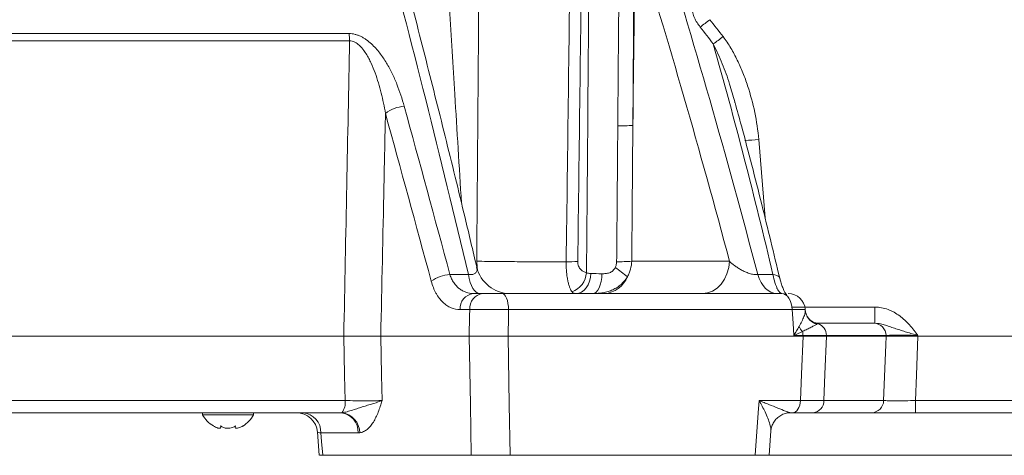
# Model space of a CAD drawing. Header units: millimetres. Extents: x 0 to 8410, y 0 to 5940.
# Tile 56 of 256: x 2147 to 2378, y 2238 to 2340. Entities that reach past the tile are written whole.
import ezdxf

# ---------------------------------------------------------------- set-up
doc = ezdxf.new("R2010")
doc.units = ezdxf.units.MM
doc.header["$LTSCALE"] = 10
doc.styles.add('SLDTEXTSTYLE0', font='TXT', dxfattribs={"width": 0.605})
doc.dimstyles.new('SLDDIMSTYLE0', dxfattribs={"dimtxt": 50, "dimasz": 50, "dimexe": 0, "dimexo": 0.0625, "dimgap": 12.5, "dimtad": 1, "dimtoh": 1, "dimdec": 1, "dimrnd": 1e-09, "dimzin": 12, "dimdsep": 46, "dimtxsty": 'SLDTEXTSTYLE0', "dimsah": 1, "dimcen": 0.09, "dimadec": 0, "dimazin": 0, "dimtfac": 1, "dimtofl": 0, "dimtmove": 0, "dimatfit": 3, "dimfxl": 1, "dimfrac": 2, "dimtolj": 1, "dimtzin": 12, "dimarcsym": 0})

# ---------------------------------------------------------------- blocks, each defined once
blk = doc.blocks.new('SW_SYMBOL_HOLE_DEPTH')
at = {"color": 0, "linetype": 'Continuous', "lineweight": 0}
for p, q in [((0, 8750), (8000, 8750)), ((4000, 8750), (4000, 750)), ((1000, 5550), (4000, 750)), ((7000, 5550), (4000, 750))]:
    blk.add_line(p, q, dxfattribs=at)
blk = doc.blocks.new('*D33')
at = {"color": 7, "linetype": 'Continuous', "lineweight": 0}
for p, q in [((2668.16, 2427.57), (2668.16, 2980.23)), ((2439.71, 2427.57), (2683.16, 2427.57)), ((2668.16, 2237.57), (2668.16, 2427.57)), ((2322.6, 2237.57), (2683.16, 2237.57))]:
    blk.add_line(p, q, dxfattribs=at)
for points in [[(2668.16, 2427.57), (2660.66, 2377.57), (2675.66, 2377.57)], [(2668.16, 2237.57), (2675.66, 2287.57), (2660.66, 2287.57)]]:
    blk.add_solid(points, dxfattribs=at)
at = {"color": 7, "linetype": 'Continuous', "lineweight": 0, "xscale": 0.0064453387, "yscale": 0.0064453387, "zscale": 0.0064453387, "rotation": 90}
blk.add_blockref('SW_SYMBOL_HOLE_DEPTH', (2660.93, 2796.09), dxfattribs=at)
at = {"color": 7, "linetype": 'Continuous', "lineweight": 0, "char_height": 50, "attachment_point": 1, "rotation": 90, "style": 'SLDTEXTSTYLE0'}
for s, insert in [('16)', (2603.57, 2865.15)), (' (4x M8', (2603.57, 2567.06)), ('190', (2603.71, 2452.49))]:
    blk.add_mtext(s, dxfattribs=dict(at, insert=insert))

msp = doc.modelspace()

# ---------------------------------------------------------------- linework, layer by layer
at = {"color": 8, "linetype": 'Continuous', "lineweight": 0}
for p, q in [((1941.674827, 2336.638171), (2223.886146, 2336.638171)), ((2224.025919, 2334.921676), (1941.209449, 2334.921676)), ((2320.146977, 2311.725433), (2321.624978, 2293.347746)), ((2290.302901, 2283.15607), (2313.258632, 2283.15607)), ((2247.591695, 2280.02502), (2251.927464, 2280.02502)), ((2319.899126, 2280.02502), (2323.487012, 2280.02502)), ((2252.238637, 2271.784104), (2249.98319, 2271.784104)), ((2328.006237, 2271.784104), (2261.371529, 2271.784104)), ((2327.960967, 2272.365417), (2347.454755, 2272.365417)), ((2347.454755, 2268.574759), (2347.454755, 2272.365417)), ((2330.538942, 2265.731766), (2328.389405, 2265.731766)), ((2330.54526, 2265.57476), (2330.538942, 2265.731766)), ((2336.024358, 2265.731766), (2336.030437, 2265.57476)), ((2350.050567, 2265.731766), (2336.024358, 2265.731766)), ((2350.056394, 2265.57476), (2350.050567, 2265.731766)), ((2357.545077, 2265.731766), (2357.550799, 2265.57476)), ((1939.016609, 2250.417752), (2222.958154, 2250.417752)), ((2320.205538, 2250.417752), (2329.934879, 2250.417752)), ((2335.444673, 2250.417752), (2349.492221, 2250.417752)), ((2356.996326, 2250.417752), (2356.996326, 2247.574759)), ((2356.996326, 2250.417752), (2400.552257, 2250.417752)), ((2226.041666, 2242.836439), (2217.280148, 2242.836439))]:
    msp.add_line(p, q, dxfattribs=at)
at = {"color": 7, "linetype": 'Continuous', "lineweight": 0}
for p, q in [((2314.554854, 2320.379387), (2314.495473, 2320.588376)), ((2253.074622, 2275.574758), (2255.312039, 2275.574758)), ((2259.878485, 2275.574758), (2325.544133, 2275.574758)), ((2331.076308, 2271.615866), (2331.063299, 2271.825119)), ((2334.240301, 2268.574759), (2347.240119, 2268.574759)), ((1938.405691, 2265.57476), (2222.658819, 2265.57476)), ((2231.337837, 2265.57476), (2252.142421, 2265.57476)), ((2261.26626, 2265.57476), (2330.54526, 2265.57476)), ((2350.056394, 2265.57476), (2336.030437, 2265.57476)), ((2357.550799, 2265.57476), (2439.705356, 2265.57476)), ((2221.931009, 2247.574759), (1941.863267, 2247.574759)), ((2189.478391, 2247.574759), (2189.478391, 2247.074759)), ((2189.478391, 2247.074759), (2195.47839, 2247.074759)), ((2195.47839, 2247.074759), (2201.478391, 2247.074759)), ((2201.478391, 2247.074759), (2201.478391, 2247.574759)), ((2328.064083, 2247.574759), (2327.640681, 2247.574759)), ((2346.678181, 2247.574759), (2332.912697, 2247.574759)), ((2394.904031, 2247.574759), (2356.996326, 2247.574759)), ((2193.72839, 2244.482078), (2193.776245, 2244.196069)), ((2193.807224, 2244.196069), (2193.807224, 2244.425737)), ((2197.149555, 2244.43851), (2197.149555, 2244.18921)), ((2216.470058, 2242.971288), (2216.909933, 2237.569965)), ((2322.585924, 2237.568276), (2322.98155, 2243.303274)), ((2217.709872, 2237.574759), (2252.576022, 2237.574759)), ((2261.74084, 2237.574759), (2319.305001, 2237.574759))]:
    msp.add_line(p, q, dxfattribs=at)
at = {"color": 8, "linetype": 'Continuous', "lineweight": 0, "flags": 128}
for points in [[(2253.882489, 2283.15607), (2253.995358, 2281.656324), (2254.057093, 2281.217705)], [(2313.258632, 2283.15607), (2313.082932, 2281.656324), (2312.686904, 2280.225481), (2312.084778, 2278.914939), (2311.29819, 2277.771763), (2310.355379, 2276.837021), (2309.290214, 2276.144284), (2308.140947, 2275.718431), (2306.948869, 2275.574758)], [(2251.927464, 2280.02502), (2252.130418, 2279.066707), (2252.379461, 2278.195206), (2252.669795, 2277.4273), (2252.995833, 2276.777777), (2253.351292, 2276.259146), (2253.729327, 2275.88139), (2254.122666, 2275.65179), (2254.523723, 2275.574758)], [(2280.687957, 2280.27625), (2280.58838, 2279.344428), (2280.370264, 2278.456367), (2280.041373, 2277.643661), (2279.613404, 2276.935215), (2279.101579, 2276.356231), (2278.524107, 2275.927301), (2277.901522, 2275.663684), (2277.255981, 2275.574758)], [(2283.319949, 2280.220583), (2283.254883, 2279.297176), (2283.117956, 2278.418544), (2282.913974, 2277.615487), (2282.650075, 2276.916149), (2282.335519, 2276.34504), (2281.981333, 2275.922175), (2281.599923, 2275.662381), (2281.204655, 2275.574758)], [(2319.899126, 2280.02502), (2320.250063, 2279.066707), (2320.680692, 2278.195206), (2321.182712, 2277.4273), (2321.746482, 2276.777777), (2322.36111, 2276.259146), (2323.014795, 2275.88139), (2323.694913, 2275.65179), (2324.388399, 2275.574758)], [(2325.081556, 2279.184874), (2325.057908, 2279.258154), (2324.916958, 2279.482234), (2324.682413, 2279.675353), (2324.360191, 2279.832657), (2323.958351, 2279.950197), (2323.487012, 2280.02502)], [(2261.371529, 2271.784104), (2261.329955, 2272.533979), (2261.236242, 2273.249398), (2261.093764, 2273.904669), (2260.907641, 2274.476256), (2260.684549, 2274.943627), (2260.432503, 2275.289997), (2260.160557, 2275.502923), (2259.878485, 2275.574758)], [(2252.142421, 2265.57476), (2252.216621, 2270.362805), (2252.238637, 2271.784104)], [(2261.371529, 2271.784104), (2261.347434, 2270.362805), (2261.26626, 2265.57476)], [(2328.389405, 2265.731766), (2328.209444, 2268.574759), (2328.006237, 2271.784104)], [(2222.958154, 2250.417752), (2222.840889, 2256.357228), (2222.658819, 2265.57476)], [(2231.337837, 2265.57476), (2231.533921, 2256.357228), (2231.660238, 2250.417752)], [(2252.576022, 2237.574759), (2252.390853, 2249.537747), (2252.142421, 2265.57476)], [(2261.26626, 2265.57476), (2261.538117, 2249.537747), (2261.74084, 2237.574759)], [(2329.934879, 2250.417752), (2330.18419, 2256.607731), (2330.54526, 2265.57476)], [(2336.030437, 2265.57476), (2335.683896, 2256.607731), (2335.444673, 2250.417752)], [(2349.492221, 2250.417752), (2349.980904, 2263.543222), (2350.056394, 2265.57476)], [(2357.550799, 2265.57476), (2357.213958, 2256.360208), (2356.996326, 2250.417752)], [(2319.305001, 2237.574759), (2320.00625, 2247.574759), (2320.205538, 2250.417752)], [(2329.934879, 2250.417752), (2329.882784, 2249.855345), (2329.765363, 2249.31878), (2329.586847, 2248.827326), (2329.353614, 2248.398636), (2329.074084, 2248.048108), (2328.758268, 2247.788331), (2328.417523, 2247.628636), (2328.064083, 2247.574759)], [(2217.280148, 2242.836439), (2217.447797, 2240.783817), (2217.709872, 2237.574759)]]:
    msp.add_lwpolyline(points, dxfattribs=at)
at = {"color": 7, "linetype": 'Continuous', "lineweight": 0, "flags": 128}
for points in [[(2328.006237, 2271.784104), (2327.937676, 2272.533979), (2327.783136, 2273.249398), (2327.54819, 2273.904669), (2327.241256, 2274.476256), (2326.873376, 2274.943627), (2326.457738, 2275.289997), (2326.009287, 2275.502923), (2325.544133, 2275.574758)], [(2331.191196, 2270.991977), (2331.131353, 2271.238572), (2331.05783, 2271.819852)]]:
    msp.add_lwpolyline(points, dxfattribs=at)
at = {"color": 8, "linetype": 'Continuous', "lineweight": 0}
for centre, radius, start, end in [((2266.371879, 2393.541016), 68.316039, 305.85382355, 308.24893888), ((2211.638282, 2334.776898), 12.388483, 0.66960277, 8.64096143), ((2270.405615, 2389.323257), 67.55972, 305.31450962, 307.75083488), ((2237.427405, 2311.392809), 8.173618, 93.97670526, 127.51781993), ((2287.416063, 2357.941363), 42.999114, 269.48155149, 274.2038563), ((2315.927598, 2360.260049), 48.717677, 271.13375643, 274.96854261), ((2287.165164, 2326.233545), 43.191599, 269.4678814, 274.1660332), ((2274.9573, 2324.397365), 41.378669, 269.93111285, 273.6918982), ((2057.657005, 1976.419478), 381.483839, 52.61285087, 53.14927281), ((2248.293442, 2271.133727), 8.918943, 94.5127216, 124.77767233), ((2274.276838, 2280.982059), 5.433987, 291.84402908, 354.37444418), ((2283.489326, 2281.795973), 6.231246, 273.25164645, 338.65375157), ((2253.556561, 2272.025797), 3.581535, 97.73329004, 183.86943329), ((2255.805214, 2272.03364), 3.575295, 97.92863513, 184.00219385), ((2334.87603, 2272.03811), 3.830456, 195.84936678, 253.98762923), ((2334.684873, 2272.213781), 3.767802, 231.07803647, 260.5721456), ((2334.26618, 2270.12866), 5.19565, 206.51760389, 222.25470593), ((2333.116257, 2265.74876), 2.908151, 359.66519517, 70.90353126), ((2347.150917, 2265.675943), 2.900188, 1.10289869, 88.23746019), ((2325.941919, 2265.58855), 4.599253, 1.7844181, 13.15096111), ((2219.367458, 2249.870573), 3.632148, 320.97337728, 8.66451808), ((2332.676897, 2250.333751), 2.76905, 274.88497804, 1.73835989), ((2346.590763, 2250.475474), 2.902032, 271.72619256, 358.86028731), ((2212.676678, 2242.986687), 4.605922, 358.13064016, 84.95408501), ((2221.475984, 2243.027781), 4.569689, 357.60021504, 84.28532426), ((2221.579285, 2242.799091), 4.823094, 0.71986721, 82.73622555)]:
    msp.add_arc(centre, radius, start, end, dxfattribs=at)
at = {"color": 7, "linetype": 'Continuous', "lineweight": 0}
for centre, radius, start, end in [((2261.701988, 2283.574775), 8.000017, 193.10036325, 269.99634738), ((2327.076753, 2271.574753), 4.000005, 3.63877471, 89.99987034), ((2195.597779, 2250.473741), 7, 209.04974724, 239.17324325), ((2195.359001, 2250.473741), 7, 300.39715205, 330.95025276), ((2211.48807, 2242.574764), 4.999996, 4.43450973, 89.99376352), ((2211.488066, 2242.57476), 4.999999, 4.41231605, 89.99162569)]:
    msp.add_arc(centre, radius, start, end, dxfattribs=at)
at = {"color": 8, "linetype": 'Continuous', "lineweight": 0}
for points in [[(2279.684651, 2280.449382), (2279.949839, 2312.544721), (2280.201545, 2344.63889), (2280.438676, 2376.731767)], [(2253.882492, 2283.156072), (2254.094007, 2309.68212), (2254.297282, 2336.207866), (2254.491909, 2362.733289)], [(2274.907551, 2283.018725), (2275.247936, 2309.476965), (2275.58186, 2335.934723), (2275.908978, 2362.391968)], [(2278.626875, 2362.480301), (2278.298506, 2336.022226), (2277.963341, 2309.563637), (2277.621726, 2283.104567)], [(2290.879524, 2360.738851), (2290.780735, 2345.512189), (2290.676829, 2330.285213), (2290.568126, 2315.057939)], [(2291.140146, 2359.78777), (2290.951591, 2344.877987), (2290.760897, 2329.968041), (2290.568126, 2315.057939)], [(2308.664933, 2339.890493), (2309.70503, 2338.566584), (2310.739198, 2337.238072), (2311.767616, 2335.905096)], [(2309.459475, 2334.195115), (2308.440674, 2335.524462), (2307.416211, 2336.849441), (2306.385908, 2338.169913)], [(2323.487014, 2280.025018), (2319.177477, 2298.270647), (2314.51817, 2316.325193), (2309.459475, 2334.195115)], [(2243.206133, 2278.459491), (2239.61874, 2291.69801), (2236.025465, 2304.835958), (2232.449604, 2317.875829)], [(2236.860558, 2319.546747), (2240.428648, 2306.470732), (2244.013443, 2293.297633), (2247.591696, 2280.025018)], [(2290.568126, 2315.057939), (2290.481216, 2304.424115), (2290.392793, 2293.790157), (2290.302896, 2283.156072)], [(2279.684651, 2280.449382), (2279.984929, 2280.31768), (2280.321338, 2280.287615), (2280.687959, 2280.27625)], [(2280.687959, 2280.27625), (2281.468351, 2280.252058), (2282.345518, 2280.233494), (2283.319949, 2280.220584)], [(2334.067688, 2268.496871), (2334.003789, 2268.460176), (2333.92119, 2268.412299), (2333.819412, 2268.356266)], [(2334.236949, 2268.574593), (2334.211474, 2268.572038), (2334.153085, 2268.541301), (2334.067688, 2268.496871)], [(2330.420547, 2266.634961), (2329.777404, 2266.340378), (2329.09907, 2266.03728), (2328.389411, 2265.731767)], [(2221.931012, 2247.574759), (2222.017228, 2247.574759), (2222.103331, 2247.577647), (2222.189102, 2247.583477)], [(2226.401995, 2242.859686), (2226.282271, 2242.844178), (2226.162161, 2242.836439), (2226.041668, 2242.836439)]]:
    msp.add_open_spline(points, degree=3, dxfattribs=at)
for points, knots in [([(2246.289908, 2362.733293), (2247.107481, 2349.280225), (2248.442293, 2327.316043), (2249.776185, 2305.351474), (2250.293067, 2296.840209)], [0, 0, 0, 0, 0.61250027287, 1, 1, 1, 1]), ([(2251.927464, 2280.025018), (2248.662214, 2293.840791), (2245.319862, 2307.549495), (2238.483924, 2334.735463), (2234.990627, 2348.211805), (2231.421087, 2361.570752)], [0, 0, 0, 0, 0.5, 0.5, 1, 1, 1, 1]), ([(2287.026989, 2314.944009), (2287.080849, 2321.591825), (2287.13396, 2328.239589), (2287.186304, 2334.8873), (2287.253862, 2343.466984), (2287.320143, 2352.04658), (2287.385106, 2360.626085)], [0, 0, 0, 0, 0.020000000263, 0.020000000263, 0.020000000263, 0.045812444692, 0.045812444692, 0.045812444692, 0.045812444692]), ([(2313.258635, 2283.156072), (2309.813552, 2296.127441), (2306.247193, 2309.002581), (2298.873361, 2334.551441), (2295.066875, 2347.221889), (2291.140146, 2359.78777)], [0, 0, 0, 0, 0.5, 0.5, 1, 1, 1, 1]), ([(2296.530256, 2361.570752), (2300.694206, 2348.211781), (2304.723769, 2334.734819), (2312.514953, 2307.546363), (2316.275021, 2293.840185), (2319.899123, 2280.025018)], [0, 0, 0, 0, 0.5, 0.5, 1, 1, 1, 1]), ([(2304.52515, 2342.559328), (2304.516686, 2342.20985), (2304.559362, 2341.844245), (2304.739698, 2341.088175), (2304.873684, 2340.711284), (2305.127499, 2340.147309), (2305.221527, 2339.958619), (2305.423142, 2339.58687), (2305.530534, 2339.403952), (2305.86984, 2338.862873), (2306.118741, 2338.512323), (2306.385908, 2338.169913)], [0, 0, 0, 0, 0.25, 0.25, 0.5, 0.5, 0.625, 0.625, 0.75, 0.75, 1, 1, 1, 1]), ([(2223.886149, 2336.638173), (2224.368605, 2336.638173), (2224.848311, 2336.573201), (2225.564155, 2336.387647), (2225.803128, 2336.310496), (2226.266885, 2336.133341), (2226.493308, 2336.033042), (2226.93668, 2335.81209), (2227.153625, 2335.691427), (2227.579111, 2335.432043), (2227.788081, 2335.292913), (2228.393145, 2334.859154), (2228.771565, 2334.546194), (2229.851426, 2333.554524), (2230.501796, 2332.818206), (2231.672387, 2331.301611), (2232.197726, 2330.515883), (2233.165356, 2328.906452), (2233.607754, 2328.081079), (2234.423682, 2326.406352), (2234.794857, 2325.561846), (2235.819554, 2323.011067), (2236.385478, 2321.287775), (2236.860558, 2319.546747)], [0, 0, 0, 0, 0.0625, 0.0625, 0.09375, 0.09375, 0.125, 0.125, 0.15625, 0.15625, 0.1875, 0.1875, 0.25, 0.25, 0.375, 0.375, 0.5, 0.5, 0.625, 0.625, 0.75, 0.75, 1, 1, 1, 1]), ([(2222.658818, 2265.574759), (2222.891651, 2277.358441), (2223.124216, 2289.142061), (2223.356508, 2300.925618), (2223.5799, 2312.257697), (2223.803039, 2323.589717), (2224.025919, 2334.921677)], [0, 0, 0, 0, 0.035421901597, 0.035421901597, 0.035421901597, 0.069486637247, 0.069486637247, 0.069486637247, 0.069486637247]), ([(2232.449604, 2317.875829), (2232.172525, 2319.477928), (2231.843546, 2321.073162), (2231.248451, 2323.452643), (2231.032978, 2324.243552), (2230.559652, 2325.819802), (2230.30174, 2326.605423), (2229.733975, 2328.157493), (2229.424169, 2328.925315), (2228.901905, 2330.058809), (2228.718115, 2330.433565), (2228.325123, 2331.175021), (2228.115199, 2331.542968), (2227.665726, 2332.258144), (2227.426163, 2332.606082), (2227.033767, 2333.106475), (2226.897399, 2333.269647), (2226.610253, 2333.58661), (2226.458506, 2333.741283), (2225.984002, 2334.17704), (2225.642904, 2334.433269), (2225.061662, 2334.721276), (2224.859898, 2334.798105), (2224.448263, 2334.90027), (2224.235453, 2334.925752), (2224.025919, 2334.921677)], [0, 0, 0, 0, 0.25, 0.25, 0.375, 0.375, 0.5, 0.5, 0.625, 0.625, 0.6875, 0.6875, 0.75, 0.75, 0.8125, 0.8125, 0.84375, 0.84375, 0.875, 0.875, 0.9375, 0.9375, 0.96875, 0.96875, 1, 1, 1, 1]), ([(2314.495473, 2320.588376), (2314.114936, 2321.991393), (2313.291935, 2325.025747), (2311.663162, 2329.598355), (2310.195475, 2332.659866), (2309.459476, 2334.195118)], [0, 0, 0, 0, 0.3000913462, 0.6490177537, 1, 1, 1, 1]), ([(2311.767616, 2335.905096), (2312.434986, 2335.04009), (2313.031622, 2334.138175), (2314.134447, 2332.28715), (2314.639534, 2331.337465), (2315.578396, 2329.400884), (2316.011881, 2328.413836), (2316.817089, 2326.407514), (2317.189185, 2325.386332), (2318.209509, 2322.308965), (2318.767698, 2320.230237), (2319.648452, 2316.020356), (2319.972326, 2313.889494), (2320.14697, 2311.72543)], [0, 0, 0, 0, 0.125, 0.125, 0.25, 0.25, 0.375, 0.375, 0.5, 0.5, 0.75, 0.75, 1, 1, 1, 1]), ([(2232.449604, 2317.875829), (2232.329608, 2312.225774), (2232.209576, 2306.575704), (2232.08951, 2300.925618), (2231.839104, 2289.142065), (2231.588546, 2277.358444), (2231.33784, 2265.574759)], [0.006758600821, 0.006758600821, 0.006758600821, 0.006758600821, 0.023743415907, 0.023743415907, 0.023743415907, 0.059166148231, 0.059166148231, 0.059166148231, 0.059166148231]), ([(2286.764035, 2283.04381), (2286.7919, 2286.3678), (2286.819621, 2289.691777), (2286.847196, 2293.015741), (2286.907835, 2300.325225), (2286.96777, 2307.634649), (2287.026989, 2314.944009)], [0, 0, 0, 0, 0.010000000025, 0.010000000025, 0.010000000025, 0.031990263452, 0.031990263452, 0.031990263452, 0.031990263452]), ([(2253.882492, 2283.156072), (2254.671552, 2283.144069), (2255.482298, 2283.132752), (2257.142296, 2283.111552), (2257.98438, 2283.10176), (2260.545696, 2283.074723), (2262.299669, 2283.0598), (2265.001574, 2283.042152), (2265.916381, 2283.037064), (2267.730619, 2283.028711), (2268.634771, 2283.025409), (2270.437252, 2283.020525), (2271.335579, 2283.018943), (2272.678658, 2283.017872), (2273.125614, 2283.017733), (2274.018029, 2283.017895), (2274.464621, 2283.018199), (2274.907551, 2283.018725)], [0, 0, 0, 0, 0.125, 0.125, 0.25, 0.25, 0.5, 0.5, 0.625, 0.625, 0.75, 0.75, 0.875, 0.875, 0.9375, 0.9375, 1, 1, 1, 1]), ([(2290.302896, 2283.156072), (2290.284254, 2282.514132), (2290.189642, 2281.886674), (2289.934037, 2280.966988), (2289.830194, 2280.666539), (2289.588087, 2280.084582), (2289.449524, 2279.801961), (2289.293088, 2279.527779)], [0, 0, 0, 0, 0.5, 0.5, 0.75, 0.75, 1, 1, 1, 1]), ([(2313.258635, 2283.156072), (2313.625148, 2282.801447), (2314.03597, 2282.451976), (2314.731079, 2281.936866), (2314.976693, 2281.766446), (2315.490724, 2281.435487), (2315.759955, 2281.274205), (2316.329506, 2280.962276), (2316.632319, 2280.810451), (2317.263767, 2280.530719), (2317.596409, 2280.40095), (2318.108809, 2280.23848), (2318.283151, 2280.189406), (2318.628089, 2280.106988), (2318.799461, 2280.0733), (2319.309596, 2279.999493), (2319.629643, 2279.990685), (2319.899123, 2280.025018)], [0, 0, 0, 0, 0.25, 0.25, 0.375, 0.375, 0.5, 0.5, 0.625, 0.625, 0.75, 0.75, 0.8125, 0.8125, 0.875, 0.875, 1, 1, 1, 1]), ([(2251.927464, 2280.02502), (2252.191816, 2280.01262), (2252.572381, 2279.994768), (2253.161256, 2280.104644), (2253.470643, 2280.26238), (2253.828989, 2280.596856), (2254.037231, 2281.04261), (2253.924413, 2281.52441), (2253.871104, 2281.752072)], [0, 0, 0, 0, 0.1515235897, 0.2181356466, 0.422841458, 0.4574759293, 0.7436440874, 1, 1, 1, 1]), ([(2276.298722, 2275.938232), (2276.210127, 2276.046021), (2276.121379, 2276.179176), (2275.947564, 2276.493602), (2275.862347, 2276.674798), (2275.696422, 2277.087574), (2275.615707, 2277.319111), (2275.499347, 2277.708336), (2275.461259, 2277.845532), (2275.388157, 2278.130179), (2275.352998, 2278.278056), (2275.252043, 2278.738653), (2275.190728, 2279.068217), (2275.082619, 2279.776502), (2275.036689, 2280.150296), (2274.964146, 2280.928777), (2274.937322, 2281.337609), (2274.905937, 2282.166371), (2274.901029, 2282.588515), (2274.907551, 2283.018725)], [0, 0, 0, 0, 0.125, 0.125, 0.25, 0.25, 0.375, 0.375, 0.4375, 0.4375, 0.5, 0.5, 0.625, 0.625, 0.75, 0.75, 0.875, 0.875, 1, 1, 1, 1]), ([(2277.621726, 2283.104567), (2277.61913, 2282.903529), (2277.636792, 2282.710442), (2277.708058, 2282.338374), (2277.761732, 2282.162206), (2277.893477, 2281.842239), (2277.972836, 2281.695111), (2278.145365, 2281.433877), (2278.239255, 2281.317841), (2278.439091, 2281.108824), (2278.544709, 2281.016492), (2278.760175, 2280.854862), (2278.870767, 2280.78483), (2279.209443, 2280.600764), (2279.445263, 2280.512347), (2279.684651, 2280.449382)], [0, 0, 0, 0, 0.125, 0.125, 0.25, 0.25, 0.375, 0.375, 0.5, 0.5, 0.625, 0.625, 0.75, 0.75, 1, 1, 1, 1]), ([(2283.319949, 2280.220584), (2283.604113, 2280.21682), (2283.898847, 2280.221614), (2284.487004, 2280.284538), (2284.781675, 2280.342139), (2285.218156, 2280.505865), (2285.360801, 2280.573249), (2285.628397, 2280.732127), (2285.754887, 2280.824119), (2285.991534, 2281.035501), (2286.099878, 2281.153741), (2286.290102, 2281.405477), (2286.373333, 2281.540111), (2286.445189, 2281.683115)], [0, 0, 0, 0, 0.25, 0.25, 0.5, 0.5, 0.625, 0.625, 0.75, 0.75, 0.875, 0.875, 1, 1, 1, 1]), ([(2286.445189, 2281.683115), (2286.551335, 2281.894365), (2286.629706, 2282.116619), (2286.735437, 2282.575605), (2286.76206, 2282.808222), (2286.764035, 2283.04381)], [0, 0, 0, 0, 0.5, 0.5, 1, 1, 1, 1]), ([(2247.591696, 2280.025018), (2247.704842, 2279.670673), (2247.839918, 2279.331335), (2248.14439, 2278.697359), (2248.314329, 2278.400618), (2248.688046, 2277.845594), (2248.893218, 2277.585869), (2249.331576, 2277.111983), (2249.562062, 2276.9002), (2250.044038, 2276.522976), (2250.295537, 2276.35756), (2250.819223, 2276.072051), (2251.092264, 2275.952068), (2251.919357, 2275.668275), (2252.488321, 2275.574759), (2253.074623, 2275.574759)], [0, 0, 0, 0, 0.125, 0.125, 0.25, 0.25, 0.375, 0.375, 0.5, 0.5, 0.625, 0.625, 0.75, 0.75, 1, 1, 1, 1]), ([(2289.293088, 2279.527779), (2288.888594, 2278.843405), (2288.389943, 2278.244271), (2287.508069, 2277.46414), (2287.192795, 2277.226099), (2286.537781, 2276.803439), (2286.1958, 2276.616789), (2285.483502, 2276.29032), (2285.111478, 2276.150343), (2284.358853, 2275.921229), (2283.976145, 2275.830934), (2283.198145, 2275.692909), (2282.801085, 2275.645163), (2282.002172, 2275.586043), (2281.602988, 2275.574759), (2281.204654, 2275.574759)], [0, 0, 0, 0, 0.25, 0.25, 0.375, 0.375, 0.5, 0.5, 0.625, 0.625, 0.75, 0.75, 0.875, 0.875, 1, 1, 1, 1]), ([(2325.596272, 2275.574759), (2325.422864, 2275.574759), (2325.240345, 2275.670486), (2324.96341, 2275.954407), (2324.870262, 2276.072486), (2324.682353, 2276.358132), (2324.587413, 2276.526444), (2324.401364, 2276.905766), (2324.309599, 2277.117617), (2324.128955, 2277.587706), (2324.039356, 2277.848373), (2323.781801, 2278.68739), (2323.625384, 2279.317242), (2323.487014, 2280.025018)], [0, 0, 0, 0, 0.25, 0.25, 0.375, 0.375, 0.5, 0.5, 0.625, 0.625, 0.75, 0.75, 1, 1, 1, 1]), ([(2249.983193, 2271.784103), (2249.248082, 2271.784103), (2248.537523, 2271.930603), (2247.50792, 2272.370064), (2247.168676, 2272.555499), (2246.520915, 2272.993649), (2246.210763, 2273.246503), (2245.617777, 2273.82013), (2245.334935, 2274.14088), (2244.932234, 2274.676248), (2244.802108, 2274.863238), (2244.55332, 2275.249414), (2244.434154, 2275.449257), (2244.09217, 2276.06893), (2243.884789, 2276.508797), (2243.512228, 2277.443787), (2243.346463, 2277.941633), (2243.206133, 2278.459491)], [0, 0, 0, 0, 0.25, 0.25, 0.375, 0.375, 0.5, 0.5, 0.625, 0.625, 0.6875, 0.6875, 0.75, 0.75, 0.875, 0.875, 1, 1, 1, 1]), ([(2277.255978, 2275.574759), (2277.141044, 2275.574759), (2277.038065, 2275.579976), (2276.85204, 2275.604991), (2276.768444, 2275.62475), (2276.537886, 2275.71019), (2276.41069, 2275.802007), (2276.298722, 2275.938232)], [0, 0, 0, 0, 0.25, 0.25, 0.5, 0.5, 1, 1, 1, 1]), ([(2261.371529, 2271.784104), (2260.738341, 2271.79547), (2259.249245, 2271.822202), (2256.748062, 2271.837904), (2254.166247, 2271.8286), (2252.881105, 2271.798934), (2252.238637, 2271.784104)], [0, 0, 0, 0, 0.1977415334, 0.4650372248, 0.7325620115, 1, 1, 1, 1]), ([(2329.617127, 2267.808943), (2330.050971, 2268.622565), (2330.690203, 2269.821369), (2331.072233, 2271.024663), (2331.057941, 2271.436722), (2331.051781, 2271.614324)], [0, 0, 0, 0, 0.5458431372, 0.8042539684, 1, 1, 1, 1]), ([(2347.454754, 2272.365415), (2348.513381, 2272.365415), (2349.530785, 2272.168527), (2350.759796, 2271.718255), (2351.004496, 2271.617171), (2351.481851, 2271.398006), (2351.715006, 2271.279857), (2352.399267, 2270.90182), (2352.835196, 2270.618387), (2353.672374, 2269.997723), (2354.074974, 2269.659038), (2354.843427, 2268.943526), (2355.208858, 2268.56747), (2355.912323, 2267.788681), (2356.250289, 2267.38594), (2356.743508, 2266.771565), (2356.905718, 2266.564976), (2357.146843, 2266.253459), (2357.226858, 2266.149343), (2357.386374, 2265.940715), (2357.466867, 2265.834879), (2357.545072, 2265.731767)], [0, 0, 0, 0, 0.25, 0.25, 0.3125, 0.3125, 0.375, 0.375, 0.5, 0.5, 0.625, 0.625, 0.75, 0.75, 0.875, 0.875, 0.9375, 0.9375, 0.96875, 0.96875, 1, 1, 1, 1]), ([(2329.617132, 2267.808944), (2329.437016, 2267.468685), (2329.244508, 2267.124959), (2328.835294, 2266.432121), (2328.617823, 2266.081831), (2328.389411, 2265.731767)], [0, 0, 0, 0, 0.5, 0.5, 1, 1, 1, 1]), ([(2333.819412, 2268.356266), (2333.666132, 2268.27188), (2333.475852, 2268.168846), (2333.028297, 2267.934359), (2332.770859, 2267.802787), (2332.190391, 2267.513006), (2331.871426, 2267.357038), (2331.18275, 2267.020436), (2330.812114, 2266.841653), (2330.420547, 2266.634961)], [0, 0, 0, 0, 0.25, 0.25, 0.5, 0.5, 0.75, 0.75, 1, 1, 1, 1]), ([(2347.454754, 2268.574759), (2347.892617, 2268.574759), (2348.31585, 2268.520484), (2349.14296, 2268.355131), (2349.547481, 2268.243569), (2350.345131, 2267.998258), (2350.73911, 2267.864319), (2351.532148, 2267.591644), (2351.931564, 2267.452605), (2352.744056, 2267.176857), (2353.156356, 2267.040265), (2353.99793, 2266.770849), (2354.428333, 2266.6376), (2355.302881, 2266.3746), (2355.746942, 2266.244816), (2356.419001, 2266.051537), (2356.643568, 2265.987461), (2357.09368, 2265.859543), (2357.320724, 2265.795266), (2357.545072, 2265.731767)], [0, 0, 0, 0, 0.125, 0.125, 0.25, 0.25, 0.375, 0.375, 0.5, 0.5, 0.625, 0.625, 0.75, 0.75, 0.875, 0.875, 0.9375, 0.9375, 1, 1, 1, 1]), ([(2336.024363, 2265.731767), (2335.284466, 2265.733214), (2334.455818, 2265.733931), (2332.624391, 2265.733936), (2331.617694, 2265.733214), (2330.538943, 2265.731767)], [0, 0, 0, 0, 0.5, 0.5, 1, 1, 1, 1]), ([(2357.545072, 2265.731767), (2357.13639, 2265.737338), (2356.73088, 2265.742257), (2355.926143, 2265.750805), (2355.526901, 2265.754423), (2354.75645, 2265.760177), (2354.382362, 2265.762347), (2353.656553, 2265.765264), (2353.302336, 2265.766004), (2352.638192, 2265.765987), (2352.326256, 2265.765247), (2351.742173, 2265.762323), (2351.468144, 2265.760115), (2350.723346, 2265.751377), (2350.333122, 2265.74291), (2350.050564, 2265.731767)], [0, 0, 0, 0, 0.125, 0.125, 0.25, 0.25, 0.375, 0.375, 0.5, 0.5, 0.625, 0.625, 0.75, 0.75, 1, 1, 1, 1]), ([(2222.189102, 2247.583477), (2222.601524, 2247.610722), (2223.025294, 2247.698482), (2223.877842, 2247.921547), (2224.309351, 2248.057082), (2225.175678, 2248.335046), (2225.610274, 2248.477827), (2226.474335, 2248.755694), (2226.903704, 2248.891135), (2227.749276, 2249.152696), (2228.164028, 2249.27854), (2228.964358, 2249.521155), (2229.35084, 2249.638251), (2230.460245, 2249.983262), (2231.118872, 2250.201022), (2231.660235, 2250.417751)], [0, 0, 0, 0, 0.125, 0.125, 0.25, 0.25, 0.375, 0.375, 0.5, 0.5, 0.625, 0.625, 0.75, 0.75, 1, 1, 1, 1]), ([(2222.958157, 2250.417751), (2223.750247, 2250.406377), (2224.556692, 2250.397729), (2225.787646, 2250.388798), (2226.198121, 2250.386543), (2226.999156, 2250.383555), (2227.392779, 2250.382799), (2228.166036, 2250.382781), (2228.546643, 2250.383538), (2229.267769, 2250.386518), (2229.611703, 2250.388734), (2230.266336, 2250.394617), (2230.578927, 2250.398318), (2231.154872, 2250.407044), (2231.419417, 2250.412064), (2231.660235, 2250.417751)], [0, 0, 0, 0, 0.25, 0.25, 0.375, 0.375, 0.5, 0.5, 0.625, 0.625, 0.75, 0.75, 0.875, 0.875, 1, 1, 1, 1]), ([(2226.401995, 2242.859686), (2226.553868, 2242.87936), (2226.704384, 2242.911353), (2227.002774, 2242.999275), (2227.151044, 2243.055452), (2227.586238, 2243.256585), (2227.865187, 2243.434153), (2228.268184, 2243.760116), (2228.399932, 2243.878754), (2228.65836, 2244.135525), (2228.785476, 2244.274244), (2229.153742, 2244.712211), (2229.383335, 2245.034306), (2229.815264, 2245.729773), (2230.01755, 2246.103238), (2230.398916, 2246.893623), (2230.577686, 2247.310303), (2230.913238, 2248.16666), (2231.0708, 2248.608034), (2231.372868, 2249.504855), (2231.516962, 2249.958953), (2231.660235, 2250.417751)], [0, 0, 0, 0, 0.0625, 0.0625, 0.125, 0.125, 0.25, 0.25, 0.3125, 0.3125, 0.375, 0.375, 0.5, 0.5, 0.625, 0.625, 0.75, 0.75, 0.875, 0.875, 1, 1, 1, 1]), ([(2327.640679, 2247.574759), (2327.516217, 2247.574759), (2327.334355, 2247.623397), (2326.90688, 2247.761623), (2326.660495, 2247.852899), (2325.865328, 2248.159544), (2325.254208, 2248.40981), (2323.947653, 2248.94181), (2323.247739, 2249.226317), (2322.14398, 2249.666032), (2321.767664, 2249.814586), (2320.998783, 2250.1144), (2320.604737, 2250.266228), (2320.205535, 2250.417751)], [0, 0, 0, 0, 0.125, 0.125, 0.25, 0.25, 0.5, 0.5, 0.75, 0.75, 0.875, 0.875, 1, 1, 1, 1]), ([(2322.997718, 2243.32483), (2322.999771, 2243.34326), (2323.039655, 2243.701237), (2322.828074, 2244.709864), (2322.296404, 2246.259945), (2321.496498, 2248.102814), (2320.739315, 2249.52257), (2320.208489, 2250.412803), (2320.205538, 2250.417752)], [0, 0, 0, 0, 0.01446969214, 0.28104088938, 0.47388657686, 0.67108492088, 0.9981714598, 1, 1, 1, 1]), ([(2329.934882, 2250.417751), (2331.01924, 2250.416291), (2332.020852, 2250.415566), (2333.86171, 2250.415561), (2334.702481, 2250.416291), (2335.444673, 2250.417751)], [0, 0, 0, 0, 0.5, 0.5, 1, 1, 1, 1]), ([(2349.492221, 2250.417751), (2349.632565, 2250.412143), (2349.801211, 2250.407192), (2350.194475, 2250.398587), (2350.41982, 2250.394943), (2350.913925, 2250.389148), (2351.183955, 2250.386965), (2351.770113, 2250.384028), (2352.089146, 2250.383282), (2352.755372, 2250.3833), (2353.103525, 2250.384046), (2353.829528, 2250.38699), (2354.210389, 2250.389213), (2355.37777, 2250.398013), (2356.176619, 2250.406537), (2356.996319, 2250.417751)], [0, 0, 0, 0, 0.125, 0.125, 0.25, 0.25, 0.375, 0.375, 0.5, 0.5, 0.625, 0.625, 0.75, 0.75, 1, 1, 1, 1]), ([(2217.280148, 2242.836439), (2217.15332, 2242.853016), (2216.74963, 2242.90578), (2216.43028, 2242.958926), (2216.508403, 2242.972747), (2216.523497, 2242.975417)], [0, 0, 0, 0, 0.26985020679, 0.8589278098, 1, 1, 1, 1])]:
    msp.add_open_spline(points, degree=3, knots=knots, dxfattribs=at)
at = {"color": 7, "linetype": 'Continuous', "lineweight": 0}
for points, knots in [([(2253.892473, 2281.780153), (2252.982915, 2285.629693), (2250.549638, 2295.928107), (2246.480822, 2312.524178), (2241.691093, 2331.573682), (2237.563789, 2347.602001), (2234.998903, 2357.222108), (2234.099692, 2360.594775)], [0, 0, 0, 0, 0.1441784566, 0.3857108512, 0.6274669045, 0.8693954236, 1, 1, 1, 1]), ([(2325.081198, 2279.157444), (2323.686051, 2284.944862), (2320.795103, 2296.937227), (2317.270875, 2310.667504), (2315.078567, 2318.580978), (2314.578428, 2320.386309)], [0, 0, 0, 0, 0.4185801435, 0.8673585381, 1, 1, 1, 1]), ([(2326.722636, 2275.247614), (2326.704, 2275.263959), (2326.665464, 2275.297757), (2326.394251, 2275.662561), (2326.050536, 2276.283222), (2325.673869, 2277.168114), (2325.334114, 2278.160372), (2325.16061, 2278.900326), (2325.092761, 2279.189683)], [0, 0, 0, 0, 0.1600264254, 0.3309027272, 0.4984460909, 0.6841281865, 0.8764788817, 1, 1, 1, 1]), ([(2255.312038, 2275.574759), (2255.582507, 2275.574759), (2255.896304, 2275.574759), (2256.431401, 2275.574759), (2256.618459, 2275.574759), (2257.002254, 2275.574759), (2257.200071, 2275.574759), (2257.607802, 2275.574759), (2257.817236, 2275.574759), (2258.233615, 2275.574759), (2258.442365, 2275.574759), (2258.861, 2275.574759), (2259.071653, 2275.574759), (2259.48144, 2275.574759), (2259.682115, 2275.574759), (2259.878484, 2275.574759)], [0, 0, 0, 0, 0.25, 0.25, 0.375, 0.375, 0.5, 0.5, 0.625, 0.625, 0.75, 0.75, 0.875, 0.875, 1, 1, 1, 1]), ([(2331.02025, 2271.822377), (2330.99634, 2271.82709), (2330.937749, 2271.838637), (2329.94952, 2271.828113), (2328.653926, 2271.798772), (2328.006237, 2271.784104)], [0, 0, 0, 0, 0.25637089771, 0.62824688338, 1, 1, 1, 1]), ([(2332.337185, 2269.306663), (2332.179622, 2269.432452), (2331.751729, 2269.774059), (2331.359111, 2270.405925), (2331.249102, 2270.86767), (2331.21772, 2270.999394)], [0, 0, 0, 0, 0.2940731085, 0.7986177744, 1, 1, 1, 1]), ([(2334.148748, 2268.589468), (2334.088219, 2268.587622), (2333.802, 2268.578892), (2333.166944, 2268.76496), (2332.57398, 2269.024635), (2332.338345, 2269.27405), (2332.321851, 2269.291508)], [0, 0, 0, 0, 0.1146763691, 0.5422522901, 0.9679585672, 1, 1, 1, 1]), ([(2222.658818, 2265.574759), (2223.449279, 2265.574759), (2224.25362, 2265.574759), (2225.480677, 2265.574759), (2225.889932, 2265.574759), (2226.688427, 2265.574759), (2227.080753, 2265.574759), (2227.851372, 2265.574759), (2228.230825, 2265.574759), (2228.949937, 2265.574759), (2229.292929, 2265.574759), (2229.945836, 2265.574759), (2230.257669, 2265.574759), (2230.832825, 2265.574759), (2231.097122, 2265.574759), (2231.33784, 2265.574759)], [0, 0, 0, 0, 0.25, 0.25, 0.375, 0.375, 0.5, 0.5, 0.625, 0.625, 0.75, 0.75, 0.875, 0.875, 1, 1, 1, 1]), ([(2252.142423, 2265.574759), (2252.683081, 2265.574759), (2253.310163, 2265.574759), (2254.379223, 2265.574759), (2254.752981, 2265.574759), (2255.519732, 2265.574759), (2255.914908, 2265.574759), (2256.525748, 2265.574759), (2256.733275, 2265.574759), (2257.148081, 2265.574759), (2257.355768, 2265.574759), (2257.979661, 2265.574759), (2258.396693, 2265.574759), (2259.232988, 2265.574759), (2259.653881, 2265.574759), (2260.472776, 2265.574759), (2260.873811, 2265.574759), (2261.266259, 2265.574759)], [0, 0, 0, 0, 0.25, 0.25, 0.375, 0.375, 0.5, 0.5, 0.5625, 0.5625, 0.625, 0.625, 0.75, 0.75, 0.875, 0.875, 1, 1, 1, 1]), ([(2350.056398, 2265.574759), (2350.339486, 2265.574759), (2350.730153, 2265.574759), (2351.475282, 2265.574759), (2351.749363, 2265.574759), (2352.333477, 2265.574759), (2352.645386, 2265.574759), (2353.309384, 2265.574759), (2353.663475, 2265.574759), (2354.389038, 2265.574759), (2354.762995, 2265.574759), (2355.533175, 2265.574759), (2355.932268, 2265.574759), (2356.736773, 2265.574759), (2357.14219, 2265.574759), (2357.550806, 2265.574759)], [0, 0, 0, 0, 0.25, 0.25, 0.375, 0.375, 0.5, 0.5, 0.625, 0.625, 0.75, 0.75, 0.875, 0.875, 1, 1, 1, 1]), ([(2323.012485, 2243.324092), (2323.013296, 2243.383455), (2323.017748, 2243.709159), (2323.19985, 2244.4455), (2323.644674, 2245.399521), (2324.359141, 2246.284148), (2325.296043, 2246.99611), (2326.350866, 2247.425845), (2327.171457, 2247.593071), (2327.573191, 2247.563486), (2327.641218, 2247.558477)], [0, 0, 0, 0, 0.03237522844, 0.17763189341, 0.33141449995, 0.49102638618, 0.65318056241, 0.81957905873, 0.96944875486, 1, 1, 1, 1]), ([(2356.996319, 2247.574759), (2355.869376, 2247.574759), (2354.771233, 2247.574759), (2353.434067, 2247.574759), (2353.167922, 2247.574759), (2352.648272, 2247.574759), (2352.393668, 2247.574759), (2351.645213, 2247.574759), (2351.166631, 2247.574759), (2350.250763, 2247.574759), (2349.812159, 2247.574759), (2349.006148, 2247.574759), (2348.634764, 2247.574759), (2347.955065, 2247.574759), (2347.645006, 2247.574759), (2347.103725, 2247.574759), (2346.871511, 2247.574759), (2346.678184, 2247.574759)], [0, 0, 0, 0, 0.25, 0.25, 0.3125, 0.3125, 0.375, 0.375, 0.5, 0.5, 0.625, 0.625, 0.75, 0.75, 0.875, 0.875, 1, 1, 1, 1]), ([(2193.794979, 2244.084101), (2193.75493, 2244.023398), (2193.674735, 2243.901847), (2193.315772, 2243.904148), (2192.827909, 2244.045014), (2192.36044, 2244.259111), (2192.072069, 2244.427407), (2191.97839, 2244.482078)], [0, 0, 0, 0, 0.2257648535, 0.4520708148, 0.6665185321, 0.8916666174, 1, 1, 1, 1]), ([(2197.22839, 2244.482078), (2197.004645, 2244.334192), (2196.616969, 2244.077954), (2195.856079, 2243.908456), (2195.151273, 2243.902474), (2194.488703, 2244.045468), (2194.024246, 2244.259044), (2193.800941, 2244.427385), (2193.72839, 2244.482078)], [0, 0, 0, 0, 0.2355526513, 0.408136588, 0.5811339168, 0.7450637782, 0.917172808, 1, 1, 1, 1]), ([(2198.978389, 2244.482078), (2198.70892, 2244.334184), (2198.242032, 2244.077939), (2197.669863, 2243.90845), (2197.311267, 2243.902479), (2197.13986, 2244.045484), (2197.142097, 2244.259059), (2197.20723, 2244.427394), (2197.22839, 2244.482078)], [0, 0, 0, 0, 0.2355673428, 0.4081493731, 0.5811458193, 0.7450754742, 0.917186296, 1, 1, 1, 1]), ([(2217.709872, 2237.574759), (2217.435934, 2237.574759), (2216.969073, 2237.574759), (2216.96995, 2237.574759), (2216.970312, 2237.574759)], [0, 0, 0, 0, 0.5867639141, 1, 1, 1, 1]), ([(2261.740843, 2237.574759), (2260.953335, 2237.574759), (2260.136882, 2237.574759), (2258.869157, 2237.574759), (2258.445147, 2237.574759), (2257.609921, 2237.574759), (2257.196233, 2237.574759), (2256.581722, 2237.574759), (2256.377129, 2237.574759), (2255.97662, 2237.574759), (2255.780098, 2237.574759), (2255.201485, 2237.574759), (2254.83028, 2237.574759), (2254.117294, 2237.574759), (2253.774861, 2237.574759), (2253.141143, 2237.574759), (2252.846984, 2237.574759), (2252.576024, 2237.574759)], [0, 0, 0, 0, 0.25, 0.25, 0.375, 0.375, 0.5, 0.5, 0.5625, 0.5625, 0.625, 0.625, 0.75, 0.75, 0.875, 0.875, 1, 1, 1, 1]), ([(2322.491585, 2237.574759), (2322.517916, 2237.574759), (2322.601458, 2237.574759), (2321.76953, 2237.574759), (2320.505519, 2237.574759), (2319.552462, 2237.574759), (2319.305001, 2237.574759)], [0, 0, 0, 0, 0.1637540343, 0.5195628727, 0.8752547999, 1, 1, 1, 1])]:
    msp.add_open_spline(points, degree=3, knots=knots, dxfattribs=at)
for points in [[(2334.240298, 2268.574759), (2334.239173, 2268.574759), (2334.238056, 2268.574704), (2334.236949, 2268.574593)], [(2336.03043, 2265.574759), (2335.286618, 2265.574759), (2333.625109, 2265.574759), (2331.62984, 2265.574759), (2330.545264, 2265.574759)], [(2332.912696, 2247.574759), (2332.256026, 2247.574759), (2330.78811, 2247.574759), (2329.023615, 2247.574759), (2328.064079, 2247.574759)]]:
    msp.add_open_spline(points, degree=3, dxfattribs=at)

# ---------------------------------------------------------------- dimensions: what is measured, and where the dimension line sits
dim = msp.add_linear_dim(base=(2668.159278, 2427.574759), p1=(2322.604512, 2237.574759), p2=(2439.705367, 2427.574759), angle=90, text='<> (4x M8{\\fGDT;x}16)', dimstyle='SLDDIMSTYLE0', dxfattribs=at)
dim.commit()
dim.dimension.update_dxf_attribs({"geometry": '*D33', "text_midpoint": (2668.159278, 2708.423087), "dimtype": 160})

doc.saveas('drawing.dxf')
